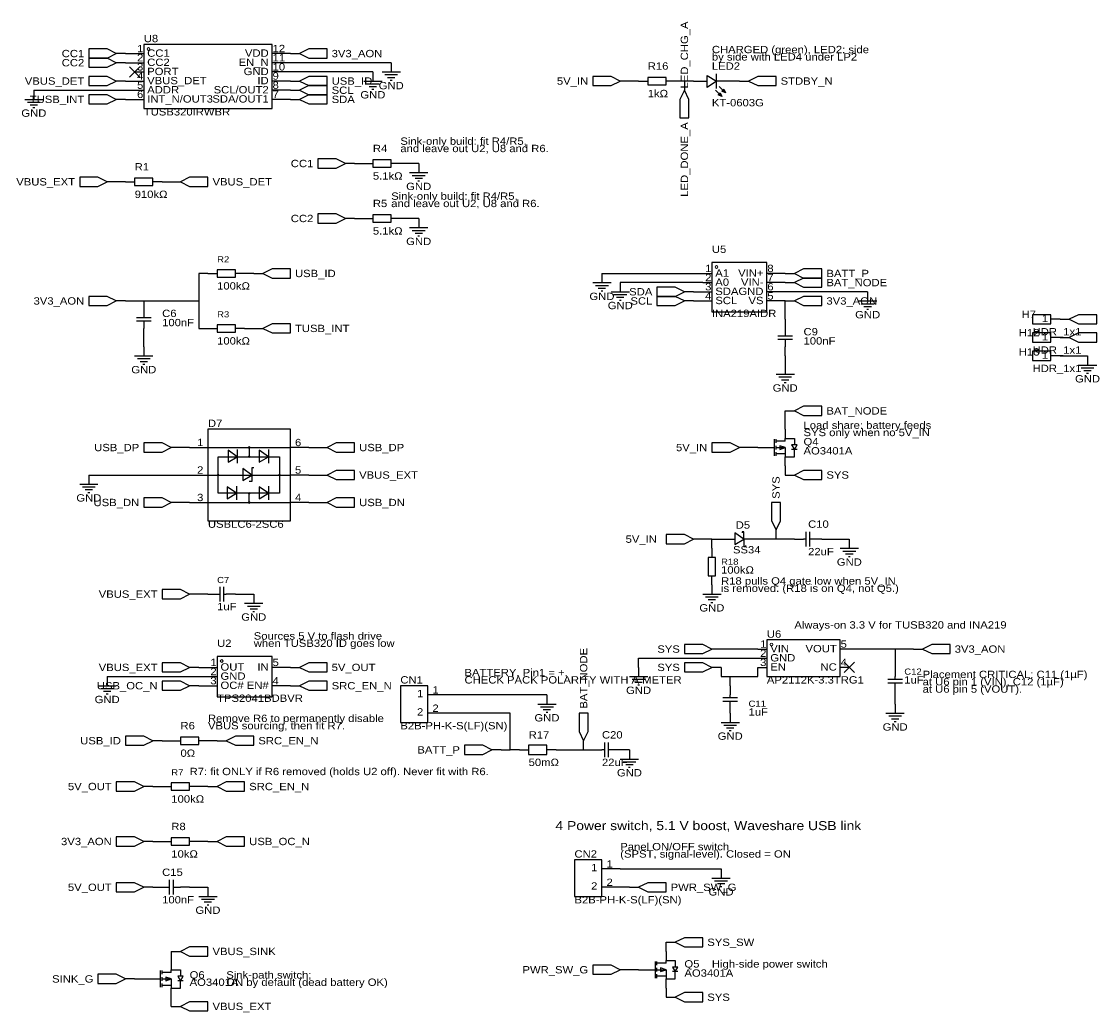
# Model space of a CAD drawing. Header units: millimetres. Extents: x 14 to 610, y -566 to -19.
# Tile 1 of 4: x 22 to 321, y -565 to -291. Entities that reach past the tile are written whole.
import ezdxf
from ezdxf.enums import TextEntityAlignment as Align

# ---------------------------------------------------------------- set-up
doc = ezdxf.new("R2010")
doc.units = ezdxf.units.MM
doc.header["$MEASUREMENT"] = 0
doc.styles.get("Standard").update_dxf_attribs({"font": 'arial.ttf'})

msp = doc.modelspace()

# ---------------------------------------------------------------- linework, layer by layer
at = {"color": 1, "true_color": 0xa00000}
for points in [[(48.26, -299.72), (45.72, -298.45), (40.64, -298.45), (40.64, -300.99), (45.72, -300.99)], [(55.88, -297.18), (55.88, -314.96), (91.44, -314.96), (91.44, -297.18)], [(99.06, -299.72), (101.6, -300.99), (106.68, -300.99), (106.68, -298.45), (101.6, -298.45)], [(48.26, -302.26), (45.72, -300.99), (40.64, -300.99), (40.64, -303.53), (45.72, -303.53)], [(48.26, -307.34), (45.72, -306.07), (40.64, -306.07), (40.64, -308.61), (45.72, -308.61)], [(99.06, -307.34), (101.6, -308.61), (106.68, -308.61), (106.68, -306.07), (101.6, -306.07)], [(187.96, -307.34), (185.42, -306.07), (180.34, -306.07), (180.34, -308.61), (185.42, -308.61)], [(195.58, -306.32), (195.58, -308.36), (200.66, -308.36), (200.66, -306.32)], [(212.09, -305.82), (214.63, -307.34), (212.09, -309.12)], [(223.52, -307.34), (226.06, -308.61), (231.14, -308.61), (231.14, -306.07), (226.06, -306.07)], [(99.06, -309.88), (101.6, -311.15), (106.68, -311.15), (106.68, -308.61), (101.6, -308.61)], [(205.74, -309.88), (204.47, -312.42), (204.47, -317.5), (207.01, -317.5), (207.01, -312.42)], [(217.17, -310.64), (216.15, -310.13), (216.66, -309.63)], [(48.26, -312.42), (45.72, -311.15), (40.64, -311.15), (40.64, -313.69), (45.72, -313.69)], [(99.06, -312.42), (101.6, -313.69), (106.68, -313.69), (106.68, -311.15), (101.6, -311.15)], [(216.15, -311.66), (215.14, -311.15), (215.65, -310.64)], [(111.76, -330.2), (109.22, -328.93), (104.14, -328.93), (104.14, -331.47), (109.22, -331.47)], [(119.38, -329.18), (119.38, -331.22), (124.46, -331.22), (124.46, -329.18)], [(45.72, -335.28), (43.18, -334.01), (38.1, -334.01), (38.1, -336.55), (43.18, -336.55)], [(53.34, -334.26), (53.34, -336.3), (58.42, -336.3), (58.42, -334.26)], [(66.04, -335.28), (68.58, -336.55), (73.66, -336.55), (73.66, -334.01), (68.58, -334.01)], [(111.76, -345.44), (109.22, -344.17), (104.14, -344.17), (104.14, -346.71), (109.22, -346.71)], [(119.38, -344.42), (119.38, -346.46), (124.46, -346.46), (124.46, -344.42)], [(213.36, -357.63), (213.36, -371.35), (228.6, -371.35), (228.6, -357.63)], [(76.2, -359.66), (76.2, -361.7), (81.28, -361.7), (81.28, -359.66)], [(88.9, -360.68), (91.44, -361.95), (96.52, -361.95), (96.52, -359.41), (91.44, -359.41)], [(236.22, -360.68), (238.76, -361.95), (243.84, -361.95), (243.84, -359.41), (238.76, -359.41)], [(236.22, -363.22), (238.76, -364.49), (243.84, -364.49), (243.84, -361.95), (238.76, -361.95)], [(48.26, -368.3), (45.72, -367.03), (40.64, -367.03), (40.64, -369.57), (45.72, -369.57)], [(205.74, -365.76), (203.2, -364.49), (198.12, -364.49), (198.12, -367.03), (203.2, -367.03)], [(205.74, -368.3), (203.2, -367.03), (198.12, -367.03), (198.12, -369.57), (203.2, -369.57)], [(236.22, -368.3), (238.76, -369.57), (243.84, -369.57), (243.84, -367.03), (238.76, -367.03)], [(307.34, -374.65), (307.34, -372.11), (302.26, -372.11), (302.26, -374.65)], [(312.42, -373.38), (314.96, -374.65), (320.04, -374.65), (320.04, -372.11), (314.96, -372.11)], [(76.2, -374.9), (76.2, -376.94), (81.28, -376.94), (81.28, -374.9)], [(88.9, -375.92), (91.44, -377.19), (96.52, -377.19), (96.52, -374.65), (91.44, -374.65)], [(307.34, -379.73), (307.34, -377.19), (302.26, -377.19), (302.26, -379.73)], [(312.42, -378.46), (314.96, -379.73), (320.04, -379.73), (320.04, -377.19), (314.96, -377.19)], [(307.34, -384.81), (307.34, -382.27), (302.26, -382.27), (302.26, -384.81)], [(236.22, -398.78), (238.76, -400.05), (243.84, -400.05), (243.84, -397.51), (238.76, -397.51)], [(73.66, -403.86), (73.66, -429.26), (96.52, -429.26), (96.52, -403.86)], [(63.5, -408.94), (60.96, -407.67), (55.88, -407.67), (55.88, -410.21), (60.96, -410.21)], [(106.68, -408.94), (109.22, -410.21), (114.3, -410.21), (114.3, -407.67), (109.22, -407.67)], [(220.98, -408.94), (218.44, -407.67), (213.36, -407.67), (213.36, -410.21), (218.44, -410.21)], [(233.68, -408.94), (232.16, -408.43), (232.16, -409.45)], [(236.22, -409.45), (236.98, -408.18), (235.46, -408.18)], [(76.45, -416.56), (76.45, -411.48), (93.47, -411.48), (93.47, -421.64), (76.45, -421.64)], [(79.25, -413), (81.79, -411.48), (79.25, -409.7)], [(87.88, -413), (90.42, -411.48), (87.88, -409.7)], [(83.31, -418.08), (85.85, -416.56), (83.31, -414.78)], [(106.68, -416.56), (109.22, -417.83), (114.3, -417.83), (114.3, -415.29), (109.22, -415.29)], [(236.22, -416.56), (238.76, -417.83), (243.84, -417.83), (243.84, -415.29), (238.76, -415.29)], [(78.99, -423.16), (81.53, -421.64), (78.99, -419.86)], [(87.88, -423.16), (90.42, -421.64), (87.88, -419.86)], [(63.5, -424.18), (60.96, -422.91), (55.88, -422.91), (55.88, -425.45), (60.96, -425.45)], [(106.68, -424.18), (109.22, -425.45), (114.3, -425.45), (114.3, -422.91), (109.22, -422.91)], [(231.14, -431.8), (232.41, -429.26), (232.41, -424.18), (229.87, -424.18), (229.87, -429.26)], [(219.71, -435.86), (222.25, -434.34), (219.71, -432.56)], [(208.28, -434.34), (205.74, -433.07), (200.66, -433.07), (200.66, -435.61), (205.74, -435.61)], [(212.34, -444.5), (214.38, -444.5), (214.38, -439.42), (212.34, -439.42)], [(68.58, -449.58), (66.04, -448.31), (60.96, -448.31), (60.96, -450.85), (66.04, -450.85)], [(228.6, -462.28), (228.6, -472.44), (248.92, -472.44), (248.92, -462.28)], [(213.36, -464.82), (210.82, -463.55), (205.74, -463.55), (205.74, -466.09), (210.82, -466.09)], [(271.78, -464.82), (274.32, -466.09), (279.4, -466.09), (279.4, -463.55), (274.32, -463.55)], [(68.58, -469.9), (66.04, -468.63), (60.96, -468.63), (60.96, -471.17), (66.04, -471.17)], [(76.2, -466.85), (76.2, -478.03), (91.44, -478.03), (91.44, -466.85)], [(99.06, -469.9), (101.6, -471.17), (106.68, -471.17), (106.68, -468.63), (101.6, -468.63)], [(213.36, -469.9), (210.82, -468.63), (205.74, -468.63), (205.74, -471.17), (210.82, -471.17)], [(68.58, -474.98), (66.04, -473.71), (60.96, -473.71), (60.96, -476.25), (66.04, -476.25)], [(99.06, -474.98), (101.6, -476.25), (106.68, -476.25), (106.68, -473.71), (101.6, -473.71)], [(127, -474.98), (127, -485.14), (134.62, -485.14), (134.62, -474.98)], [(177.8, -490.22), (179.07, -487.68), (179.07, -482.6), (176.53, -482.6), (176.53, -487.68)], [(58.42, -490.22), (55.88, -488.95), (50.8, -488.95), (50.8, -491.49), (55.88, -491.49)], [(66.04, -489.2), (66.04, -491.24), (71.12, -491.24), (71.12, -489.2)], [(78.74, -490.22), (81.28, -491.49), (86.36, -491.49), (86.36, -488.95), (81.28, -488.95)], [(152.4, -492.76), (149.86, -491.49), (144.78, -491.49), (144.78, -494.03), (149.86, -494.03)], [(162.56, -491.49), (162.56, -494.03), (167.64, -494.03), (167.64, -491.49)], [(55.88, -502.92), (53.34, -501.65), (48.26, -501.65), (48.26, -504.19), (53.34, -504.19)], [(63.5, -501.9), (63.5, -503.94), (68.58, -503.94), (68.58, -501.9)], [(76.2, -502.92), (78.74, -504.19), (83.82, -504.19), (83.82, -501.65), (78.74, -501.65)], [(55.88, -518.16), (53.34, -516.89), (48.26, -516.89), (48.26, -519.43), (53.34, -519.43)], [(63.5, -517.14), (63.5, -519.18), (68.58, -519.18), (68.58, -517.14)], [(76.2, -518.16), (78.74, -519.43), (83.82, -519.43), (83.82, -516.89), (78.74, -516.89)], [(175.26, -523.24), (175.26, -533.4), (182.88, -533.4), (182.88, -523.24)], [(55.88, -530.86), (53.34, -529.59), (48.26, -529.59), (48.26, -532.13), (53.34, -532.13)], [(193.04, -530.86), (195.58, -532.13), (200.66, -532.13), (200.66, -529.59), (195.58, -529.59)], [(203.2, -546.1), (205.74, -547.37), (210.82, -547.37), (210.82, -544.83), (205.74, -544.83)], [(66.04, -548.64), (68.58, -549.91), (73.66, -549.91), (73.66, -547.37), (68.58, -547.37)], [(50.8, -556.26), (48.26, -554.99), (43.18, -554.99), (43.18, -557.53), (48.26, -557.53)], [(187.96, -553.72), (185.42, -552.45), (180.34, -552.45), (180.34, -554.99), (185.42, -554.99)], [(200.66, -553.72), (199.14, -553.21), (199.14, -554.23)], [(203.2, -554.23), (203.96, -552.96), (202.44, -552.96)], [(63.5, -556.26), (61.98, -555.75), (61.98, -556.77)], [(66.04, -556.77), (66.8, -555.5), (65.28, -555.5)], [(203.2, -561.34), (205.74, -562.61), (210.82, -562.61), (210.82, -560.07), (205.74, -560.07)], [(66.04, -563.88), (68.58, -565.15), (73.66, -565.15), (73.66, -562.61), (68.58, -562.61)]]:
    msp.add_lwpolyline(points, close=True, dxfattribs=at)
at = {"color": 1, "true_color": 0x880000}
for points in [[(50.8, -299.72), (48.26, -299.72)], [(53.34, -299.72), (55.88, -299.72)], [(93.98, -299.72), (91.44, -299.72)], [(96.52, -299.72), (99.06, -299.72)], [(50.8, -302.26), (48.26, -302.26)], [(53.34, -302.26), (55.88, -302.26)], [(93.98, -302.26), (91.44, -302.26)], [(124.46, -302.26), (124.46, -304.8)], [(50.8, -307.34), (48.26, -307.34)], [(53.34, -304.8), (55.88, -304.8)], [(53.34, -307.34), (55.88, -307.34)], [(93.98, -304.8), (91.44, -304.8)], [(93.98, -307.34), (91.44, -307.34)], [(96.52, -307.34), (99.06, -307.34)], [(119.38, -304.8), (119.38, -307.34)], [(190.5, -307.34), (187.96, -307.34)], [(193.04, -307.34), (195.58, -307.34)], [(203.2, -307.34), (200.66, -307.34)], [(205.74, -307.34), (205.74, -309.88)], [(208.28, -307.34), (212.09, -307.34)], [(218.44, -307.34), (214.63, -307.34)], [(220.98, -307.34), (223.52, -307.34)], [(25.4, -309.88), (25.4, -312.42)], [(53.34, -309.88), (55.88, -309.88)], [(93.98, -309.88), (91.44, -309.88)], [(96.52, -309.88), (99.06, -309.88)], [(50.8, -312.42), (48.26, -312.42)], [(53.34, -312.42), (55.88, -312.42)], [(93.98, -312.42), (91.44, -312.42)], [(96.52, -312.42), (99.06, -312.42)], [(114.3, -330.2), (111.76, -330.2)], [(116.84, -330.2), (119.38, -330.2)], [(127, -330.2), (124.46, -330.2)], [(132.08, -330.2), (132.08, -332.74)], [(48.26, -335.28), (45.72, -335.28)], [(50.8, -335.28), (53.34, -335.28)], [(60.96, -335.28), (58.42, -335.28)], [(63.5, -335.28), (66.04, -335.28)], [(114.3, -345.44), (111.76, -345.44)], [(116.84, -345.44), (119.38, -345.44)], [(127, -345.44), (124.46, -345.44)], [(132.08, -345.44), (132.08, -347.98)], [(73.66, -360.68), (76.2, -360.68)], [(83.82, -360.68), (81.28, -360.68)], [(86.36, -360.68), (88.9, -360.68)], [(182.88, -360.68), (182.88, -363.22)], [(210.82, -360.68), (213.36, -360.68)], [(231.14, -360.68), (228.6, -360.68)], [(233.68, -360.68), (236.22, -360.68)], [(187.96, -363.22), (187.96, -365.76)], [(210.82, -363.22), (213.36, -363.22)], [(231.14, -363.22), (228.6, -363.22)], [(233.68, -363.22), (236.22, -363.22)], [(208.28, -365.76), (205.74, -365.76)], [(210.82, -365.76), (213.36, -365.76)], [(231.14, -365.76), (228.6, -365.76)], [(256.54, -365.76), (256.54, -368.3)], [(50.8, -368.3), (48.26, -368.3)], [(55.88, -368.3), (55.88, -370.84)], [(208.28, -368.3), (205.74, -368.3)], [(210.82, -368.3), (213.36, -368.3)], [(231.14, -368.3), (228.6, -368.3)], [(233.68, -368.3), (236.22, -368.3)], [(55.88, -378.46), (55.88, -375.92)], [(73.66, -375.92), (76.2, -375.92)], [(83.82, -375.92), (81.28, -375.92)], [(86.36, -375.92), (88.9, -375.92)], [(233.68, -373.38), (233.68, -375.92)], [(309.88, -373.38), (307.34, -373.38)], [(309.88, -373.38), (312.42, -373.38)], [(309.88, -378.46), (307.34, -378.46)], [(309.88, -378.46), (312.42, -378.46)], [(55.88, -381), (55.88, -383.54)], [(233.68, -383.54), (233.68, -381)], [(309.88, -383.54), (307.34, -383.54)], [(317.5, -383.54), (317.5, -386.08)], [(233.68, -386.08), (233.68, -388.62)], [(233.68, -398.78), (236.22, -398.78)], [(233.68, -403.86), (233.68, -406.4)], [(66.04, -408.94), (63.5, -408.94)], [(68.58, -408.94), (73.66, -408.94)], [(101.6, -408.94), (96.52, -408.94)], [(104.14, -408.94), (106.68, -408.94)], [(223.52, -408.94), (220.98, -408.94)], [(226.06, -408.94), (228.6, -408.94)], [(233.68, -414.02), (233.68, -411.48)], [(40.64, -416.56), (40.64, -419.1)], [(68.58, -416.56), (73.66, -416.56)], [(101.6, -416.56), (96.52, -416.56)], [(104.14, -416.56), (106.68, -416.56)], [(233.68, -416.56), (236.22, -416.56)], [(66.04, -424.18), (63.5, -424.18)], [(68.58, -424.18), (73.66, -424.18)], [(101.6, -424.18), (96.52, -424.18)], [(104.14, -424.18), (106.68, -424.18)], [(231.14, -434.34), (231.14, -431.8)], [(210.82, -434.34), (208.28, -434.34)], [(215.9, -434.34), (219.71, -434.34)], [(226.06, -434.34), (222.25, -434.34)], [(236.22, -434.34), (238.76, -434.34)], [(243.84, -434.34), (241.3, -434.34)], [(251.46, -434.34), (251.46, -436.88)], [(213.36, -436.88), (213.36, -439.42)], [(213.36, -447.04), (213.36, -444.5)], [(213.36, -447.04), (213.36, -449.58)], [(71.12, -449.58), (68.58, -449.58)], [(73.66, -449.58), (76.2, -449.58)], [(81.28, -449.58), (78.74, -449.58)], [(86.36, -449.58), (86.36, -452.12)], [(215.9, -464.82), (213.36, -464.82)], [(226.06, -464.82), (228.6, -464.82)], [(251.46, -464.82), (248.92, -464.82)], [(269.24, -464.82), (271.78, -464.82)], [(226.06, -467.36), (228.6, -467.36)], [(71.12, -469.9), (68.58, -469.9)], [(73.66, -469.9), (76.2, -469.9)], [(93.98, -469.9), (91.44, -469.9)], [(96.52, -469.9), (99.06, -469.9)], [(193.04, -469.9), (193.04, -472.44)], [(215.9, -469.9), (213.36, -469.9)], [(226.06, -469.9), (228.6, -469.9)], [(251.46, -469.9), (248.92, -469.9)], [(264.16, -469.9), (264.16, -472.44)], [(45.72, -472.44), (45.72, -474.98)], [(73.66, -472.44), (76.2, -472.44)], [(71.12, -474.98), (68.58, -474.98)], [(73.66, -474.98), (76.2, -474.98)], [(93.98, -474.98), (91.44, -474.98)], [(96.52, -474.98), (99.06, -474.98)], [(139.7, -477.52), (134.62, -477.52)], [(167.64, -477.52), (167.64, -480.06)], [(218.44, -474.98), (218.44, -477.52)], [(264.16, -477.52), (264.16, -474.98)], [(218.44, -482.6), (218.44, -480.06)], [(264.16, -480.06), (264.16, -482.6)], [(139.7, -482.6), (134.62, -482.6)], [(218.44, -482.6), (218.44, -485.14)], [(60.96, -490.22), (58.42, -490.22)], [(63.5, -490.22), (66.04, -490.22)], [(73.66, -490.22), (71.12, -490.22)], [(76.2, -490.22), (78.74, -490.22)], [(177.8, -492.76), (177.8, -490.22)], [(154.94, -492.76), (152.4, -492.76)], [(160.02, -492.76), (162.56, -492.76)], [(170.18, -492.76), (167.64, -492.76)], [(180.34, -492.76), (182.88, -492.76)], [(187.96, -492.76), (185.42, -492.76)], [(190.5, -492.76), (190.5, -495.3)], [(58.42, -502.92), (55.88, -502.92)], [(60.96, -502.92), (63.5, -502.92)], [(71.12, -502.92), (68.58, -502.92)], [(73.66, -502.92), (76.2, -502.92)], [(58.42, -518.16), (55.88, -518.16)], [(60.96, -518.16), (63.5, -518.16)], [(71.12, -518.16), (68.58, -518.16)], [(73.66, -518.16), (76.2, -518.16)], [(187.96, -525.78), (182.88, -525.78)], [(215.9, -525.78), (215.9, -528.32)], [(58.42, -530.86), (55.88, -530.86)], [(58.42, -530.86), (60.96, -530.86)], [(68.58, -530.86), (66.04, -530.86)], [(73.66, -530.86), (73.66, -533.4)], [(187.96, -530.86), (182.88, -530.86)], [(190.5, -530.86), (193.04, -530.86)], [(200.66, -546.1), (203.2, -546.1)], [(63.5, -548.64), (66.04, -548.64)], [(200.66, -548.64), (200.66, -551.18)], [(63.5, -551.18), (63.5, -553.72)], [(190.5, -553.72), (187.96, -553.72)], [(193.04, -553.72), (195.58, -553.72)], [(53.34, -556.26), (50.8, -556.26)], [(55.88, -556.26), (58.42, -556.26)], [(200.66, -558.8), (200.66, -556.26)], [(63.5, -561.34), (63.5, -558.8)], [(63.5, -563.88), (66.04, -563.88)], [(200.66, -561.34), (203.2, -561.34)]]:
    msp.add_lwpolyline(points, dxfattribs=at)
at = {"color": 1, "true_color": 0x008800}
for points in [[(50.8, -299.72), (53.34, -299.72)], [(96.52, -299.72), (93.98, -299.72)], [(50.8, -302.26), (53.34, -302.26)], [(124.46, -302.26), (93.98, -302.26)], [(50.8, -307.34), (53.34, -307.34)], [(119.38, -304.8), (93.98, -304.8)], [(96.52, -307.34), (93.98, -307.34)], [(193.04, -307.34), (190.5, -307.34)], [(208.28, -307.34), (205.74, -307.34), (203.2, -307.34)], [(220.98, -307.34), (218.44, -307.34)], [(25.4, -309.88), (53.34, -309.88)], [(96.52, -309.88), (93.98, -309.88)], [(50.8, -312.42), (53.34, -312.42)], [(96.52, -312.42), (93.98, -312.42)], [(114.3, -330.2), (116.84, -330.2)], [(132.08, -330.2), (127, -330.2)], [(50.8, -335.28), (48.26, -335.28)], [(60.96, -335.28), (63.5, -335.28)], [(114.3, -345.44), (116.84, -345.44)], [(132.08, -345.44), (127, -345.44)], [(73.66, -360.68), (71.12, -360.68), (71.12, -368.3), (71.12, -375.92), (73.66, -375.92)], [(86.36, -360.68), (83.82, -360.68)], [(182.88, -360.68), (210.82, -360.68)], [(233.68, -360.68), (231.14, -360.68)], [(210.82, -363.22), (187.96, -363.22)], [(233.68, -363.22), (231.14, -363.22)], [(208.28, -365.76), (210.82, -365.76)], [(256.54, -365.76), (231.14, -365.76)], [(50.8, -368.3), (55.88, -368.3), (71.12, -368.3)], [(208.28, -368.3), (210.82, -368.3)], [(233.68, -373.38), (233.68, -368.3), (231.14, -368.3)], [(83.82, -375.92), (86.36, -375.92)], [(55.88, -381), (55.88, -378.46)], [(233.68, -383.54), (233.68, -386.08)], [(309.88, -383.54), (317.5, -383.54)], [(233.68, -403.86), (233.68, -398.78)], [(68.58, -408.94), (66.04, -408.94)], [(101.6, -408.94), (104.14, -408.94)], [(226.06, -408.94), (223.52, -408.94)], [(233.68, -414.02), (233.68, -416.56)], [(40.64, -416.56), (68.58, -416.56)], [(101.6, -416.56), (104.14, -416.56)], [(68.58, -424.18), (66.04, -424.18)], [(101.6, -424.18), (104.14, -424.18)], [(213.36, -436.88), (213.36, -434.34), (210.82, -434.34)], [(213.36, -434.34), (215.9, -434.34)], [(236.22, -434.34), (231.14, -434.34), (226.06, -434.34)], [(243.84, -434.34), (251.46, -434.34)], [(73.66, -449.58), (71.12, -449.58)], [(81.28, -449.58), (86.36, -449.58)], [(226.06, -464.82), (215.9, -464.82)], [(269.24, -464.82), (264.16, -464.82), (251.46, -464.82)], [(264.16, -464.82), (264.16, -469.9)], [(193.04, -469.9), (193.04, -467.36), (226.06, -467.36)], [(71.12, -469.9), (73.66, -469.9)], [(96.52, -469.9), (93.98, -469.9)], [(215.9, -469.9), (215.9, -472.44), (218.44, -472.44), (226.06, -472.44), (226.06, -469.9)], [(45.72, -472.44), (73.66, -472.44)], [(218.44, -474.98), (218.44, -472.44)], [(71.12, -474.98), (73.66, -474.98)], [(96.52, -474.98), (93.98, -474.98)], [(167.64, -477.52), (139.7, -477.52)], [(264.16, -480.06), (264.16, -477.52)], [(160.02, -492.76), (157.48, -492.76), (157.48, -482.6), (139.7, -482.6)], [(60.96, -490.22), (63.5, -490.22)], [(76.2, -490.22), (73.66, -490.22)], [(154.94, -492.76), (157.48, -492.76)], [(170.18, -492.76), (177.8, -492.76), (180.34, -492.76)], [(190.5, -492.76), (187.96, -492.76)], [(58.42, -502.92), (60.96, -502.92)], [(73.66, -502.92), (71.12, -502.92)], [(58.42, -518.16), (60.96, -518.16)], [(73.66, -518.16), (71.12, -518.16)], [(187.96, -525.78), (215.9, -525.78)], [(58.42, -530.86), (60.96, -530.86)], [(68.58, -530.86), (73.66, -530.86)], [(190.5, -530.86), (187.96, -530.86)], [(200.66, -548.64), (200.66, -546.1)], [(63.5, -548.64), (63.5, -551.18)], [(193.04, -553.72), (190.5, -553.72)], [(53.34, -556.26), (55.88, -556.26)], [(200.66, -558.8), (200.66, -561.34)], [(63.5, -563.88), (63.5, -561.34)]]:
    msp.add_lwpolyline(points, dxfattribs=at)
at = {"color": 1, "true_color": 0x33cc33}
for points in [[(54.78, -303.36), (51.9, -306.24)], [(51.9, -303.36), (54.78, -306.24)], [(252.9, -468.46), (250.02, -471.34)], [(250.02, -468.46), (252.9, -471.34)]]:
    msp.add_lwpolyline(points, dxfattribs=at)
at = {"color": 1, "true_color": 0xa00000}
for points in [[(116.84, -307.34), (121.92, -307.34)], [(121.92, -304.8), (127, -304.8)], [(122.68, -305.56), (126.24, -305.56)], [(123.44, -306.32), (125.48, -306.32)], [(124.21, -307.09), (124.71, -307.09)], [(214.63, -309.37), (214.63, -305.31)], [(117.6, -308.1), (121.16, -308.1)], [(118.36, -308.86), (120.4, -308.86)], [(119.13, -309.63), (119.63, -309.63)], [(214.38, -309.88), (216.15, -311.66)], [(215.39, -308.86), (217.17, -310.64)], [(22.86, -312.42), (27.94, -312.42)], [(23.62, -313.18), (27.18, -313.18)], [(24.38, -313.94), (26.42, -313.94)], [(25.15, -314.71), (25.65, -314.71)], [(129.54, -332.74), (134.62, -332.74)], [(130.3, -333.5), (133.86, -333.5)], [(131.06, -334.26), (133.1, -334.26)], [(131.83, -335.03), (132.33, -335.03)], [(129.54, -347.98), (134.62, -347.98)], [(130.3, -348.74), (133.86, -348.74)], [(131.06, -349.5), (133.1, -349.5)], [(131.83, -350.27), (132.33, -350.27)], [(180.34, -363.22), (185.42, -363.22)], [(181.1, -363.98), (184.66, -363.98)], [(181.86, -364.74), (183.9, -364.74)], [(182.63, -365.51), (183.13, -365.51)], [(185.42, -365.76), (190.5, -365.76)], [(186.18, -366.52), (189.74, -366.52)], [(186.94, -367.28), (188.98, -367.28)], [(187.71, -368.05), (188.21, -368.05)], [(254, -368.3), (259.08, -368.3)], [(254.76, -369.06), (258.32, -369.06)], [(255.52, -369.82), (257.56, -369.82)], [(53.85, -372.87), (57.91, -372.87)], [(55.88, -370.84), (55.88, -372.87)], [(256.29, -370.59), (256.79, -370.59)], [(57.91, -373.89), (53.85, -373.89)], [(55.88, -373.89), (55.88, -375.92)], [(233.68, -375.92), (233.68, -377.95)], [(231.65, -377.95), (235.71, -377.95)], [(235.71, -378.97), (231.65, -378.97)], [(233.68, -378.97), (233.68, -381)], [(53.34, -383.54), (58.42, -383.54)], [(54.1, -384.3), (57.66, -384.3)], [(54.86, -385.06), (56.9, -385.06)], [(55.63, -385.83), (56.13, -385.83)], [(314.96, -386.08), (320.04, -386.08)], [(315.72, -386.84), (319.28, -386.84)], [(316.48, -387.6), (318.52, -387.6)], [(231.14, -388.62), (236.22, -388.62)], [(231.9, -389.38), (235.46, -389.38)], [(232.66, -390.14), (234.7, -390.14)], [(233.43, -390.91), (233.93, -390.91)], [(317.25, -388.37), (317.75, -388.37)], [(73.66, -408.94), (96.52, -408.94)], [(85.09, -408.94), (85.09, -411.48)], [(228.6, -408.94), (230.63, -408.94)], [(230.63, -406.65), (230.63, -411.23)], [(231.14, -407.67), (231.14, -406.65)], [(233.68, -407.16), (231.14, -407.16)], [(231.14, -409.45), (231.14, -408.43)], [(231.14, -408.94), (233.68, -408.94), (233.68, -411.48)], [(233.68, -407.16), (233.68, -406.4), (236.22, -406.4), (236.22, -408.18)], [(81.79, -409.45), (81.79, -413.26)], [(90.42, -409.45), (90.42, -413.26)], [(231.14, -411.23), (231.14, -410.21)], [(233.68, -410.72), (231.14, -410.72)], [(233.68, -411.48), (236.22, -411.48), (236.22, -409.45)], [(236.98, -409.45), (236.73, -409.45), (235.71, -409.45), (235.46, -409.45)], [(86.36, -414.53), (85.85, -414.53), (85.85, -418.34), (85.09, -418.34)], [(73.66, -416.56), (96.52, -416.56)], [(38.1, -419.1), (43.18, -419.1)], [(38.86, -419.86), (42.42, -419.86)], [(39.62, -420.62), (41.66, -420.62)], [(81.53, -419.61), (81.53, -423.42)], [(90.42, -419.61), (90.42, -423.42)], [(40.39, -421.39), (40.89, -421.39)], [(85.09, -424.18), (85.09, -421.64)], [(73.66, -424.18), (96.52, -424.18)], [(222.25, -434.34), (222.25, -432.31), (221.74, -432.31), (221.74, -432.56)], [(239.52, -436.37), (239.52, -432.31)], [(240.54, -436.37), (240.54, -432.31)], [(222.25, -434.34), (222.25, -436.37), (222.76, -436.37), (222.76, -436.12)], [(239.52, -434.34), (238.76, -434.34)], [(241.3, -434.34), (240.54, -434.34)], [(248.92, -436.88), (254, -436.88)], [(249.68, -437.64), (253.24, -437.64)], [(250.44, -438.4), (252.48, -438.4)], [(251.21, -439.17), (251.71, -439.17)], [(76.96, -447.55), (76.96, -451.61)], [(77.98, -447.55), (77.98, -451.61)], [(76.2, -449.58), (76.96, -449.58)], [(77.98, -449.58), (78.74, -449.58)], [(210.82, -449.58), (215.9, -449.58)], [(211.58, -450.34), (215.14, -450.34)], [(83.82, -452.12), (88.9, -452.12)], [(84.58, -452.88), (88.14, -452.88)], [(85.34, -453.64), (87.38, -453.64)], [(212.34, -451.1), (214.38, -451.1)], [(213.11, -451.87), (213.61, -451.87)], [(86.11, -454.41), (86.61, -454.41)], [(190.5, -472.44), (195.58, -472.44)], [(191.26, -473.2), (194.82, -473.2)], [(192.02, -473.96), (194.06, -473.96)], [(262.13, -473.2), (266.19, -473.2)], [(262.13, -474.22), (266.19, -474.22)], [(264.16, -473.2), (264.16, -472.44)], [(264.16, -474.98), (264.16, -474.22)], [(43.18, -474.98), (48.26, -474.98)], [(43.94, -475.74), (47.5, -475.74)], [(44.7, -476.5), (46.74, -476.5)], [(45.47, -477.27), (45.97, -477.27)], [(192.79, -474.73), (193.29, -474.73)], [(218.44, -478.28), (218.44, -477.52)], [(165.1, -480.06), (170.18, -480.06)], [(216.41, -478.28), (220.47, -478.28)], [(216.41, -479.3), (220.47, -479.3)], [(218.44, -480.06), (218.44, -479.3)], [(165.86, -480.82), (169.42, -480.82)], [(166.62, -481.58), (168.66, -481.58)], [(167.39, -482.35), (167.89, -482.35)], [(261.62, -482.6), (266.7, -482.6)], [(262.38, -483.36), (265.94, -483.36)], [(215.9, -485.14), (220.98, -485.14)], [(216.66, -485.9), (220.22, -485.9)], [(263.14, -484.12), (265.18, -484.12)], [(263.91, -484.89), (264.41, -484.89)], [(217.42, -486.66), (219.46, -486.66)], [(218.19, -487.43), (218.69, -487.43)], [(183.64, -494.79), (183.64, -490.73)], [(184.66, -494.79), (184.66, -490.73)], [(183.64, -492.76), (182.88, -492.76)], [(185.42, -492.76), (184.66, -492.76)], [(187.96, -495.3), (193.04, -495.3)], [(188.72, -496.06), (192.28, -496.06)], [(189.48, -496.82), (191.52, -496.82)], [(190.25, -497.59), (190.75, -497.59)], [(213.36, -528.32), (218.44, -528.32)], [(60.96, -530.86), (62.99, -530.86)], [(62.99, -532.89), (62.99, -528.83)], [(64.01, -528.83), (64.01, -532.89)], [(64.01, -530.86), (66.04, -530.86)], [(214.12, -529.08), (217.68, -529.08)], [(214.88, -529.84), (216.92, -529.84)], [(215.65, -530.61), (216.15, -530.61)], [(71.12, -533.4), (76.2, -533.4)], [(71.88, -534.16), (75.44, -534.16)], [(72.64, -534.92), (74.68, -534.92)], [(73.41, -535.69), (73.91, -535.69)], [(197.61, -551.43), (197.61, -556.01)], [(198.12, -552.45), (198.12, -551.43)], [(200.66, -551.94), (198.12, -551.94)], [(200.66, -551.94), (200.66, -551.18), (203.2, -551.18), (203.2, -552.96)], [(60.45, -553.97), (60.45, -558.55)], [(60.96, -554.99), (60.96, -553.97)], [(63.5, -554.48), (60.96, -554.48)], [(63.5, -554.48), (63.5, -553.72), (66.04, -553.72), (66.04, -555.5)], [(195.58, -553.72), (197.61, -553.72)], [(198.12, -554.23), (198.12, -553.21)], [(198.12, -553.72), (200.66, -553.72), (200.66, -556.26)], [(198.12, -556.01), (198.12, -554.99)], [(200.66, -556.26), (203.2, -556.26), (203.2, -554.23)], [(203.96, -554.23), (203.71, -554.23), (202.69, -554.23), (202.44, -554.23)], [(58.42, -556.26), (60.45, -556.26)], [(60.96, -556.77), (60.96, -555.75)], [(60.96, -556.26), (63.5, -556.26), (63.5, -558.8)], [(60.96, -558.55), (60.96, -557.53)], [(63.5, -558.04), (60.96, -558.04)], [(63.5, -558.8), (66.04, -558.8), (66.04, -556.77)], [(66.8, -556.77), (66.55, -556.77), (65.53, -556.77), (65.28, -556.77)], [(200.66, -555.5), (198.12, -555.5)]]:
    msp.add_lwpolyline(points, dxfattribs=at)
at = {"color": 1, "lineweight": 0, "true_color": 0xa00000}
for centre, radius in [((57.15, -298.45), 0.381), ((214.63, -358.9), 0.381), ((214.63, -358.9), 0.381), ((85.09, -408.94), 0.254), ((85.09, -411.48), 0.254), ((76.45, -416.56), 0.254), ((93.47, -416.56), 0.254), ((85.09, -421.64), 0.254), ((85.09, -424.18), 0.254), ((229.87, -463.55), 0.381), ((77.47, -468.12), 0.381), ((77.47, -468.12), 0.381)]:
    msp.add_circle(centre, radius, dxfattribs=at)

# ---------------------------------------------------------------- texts
at = {"color": 1, "true_color": 0x000080, "width": 1.1}
for s, p in [('LED_CHG_A', (205.74, -290.83)), ('LED_CHG_A', (205.74, -290.83)), ('LED_DONE_A', (205.74, -318.77)), ('LED_DONE_A', (205.74, -318.77))]:
    msp.add_text(s, height=2.032, rotation=90, dxfattribs=at).set_placement(p, align=Align.MIDDLE_RIGHT)
for s, height, p in [('U8', 2.032, (55.88, -297.18)), ('R16', 2.032, (195.58, -304.8)), ('LED2', 2.032, (213.36, -304.8)), ('1kΩ', 2.032, (195.58, -312.42)), ('KT-0603G', 2.032, (213.36, -314.96)), ('TUSB320IRWBR', 2.032, (55.88, -317.5)), ('R4', 2.032, (119.38, -327.66)), ('R1', 2.032, (53.34, -332.74)), ('5.1kΩ', 2.032, (119.38, -335.28)), ('910kΩ', 2.032, (53.34, -340.36)), ('R5', 2.032, (119.38, -342.9)), ('5.1kΩ', 2.032, (119.38, -350.52)), ('U5', 2.032, (213.36, -355.6)), ('R2', 1.714, (76.2, -358.14)), ('100kΩ', 2.032, (76.2, -365.76)), ('C6', 2.032, (60.96, -373.38)), ('R3', 1.714, (76.2, -373.38)), ('INA219AIDR', 2.032, (213.36, -373.38)), ('H7', 2.032, (299.21, -373.63)), ('100nF', 2.032, (60.96, -375.92)), ('C9', 2.032, (238.76, -378.46)), ('H12', 2.032, (298.45, -378.71)), ('HDR_1x1', 2.032, (302.26, -378.46)), ('100kΩ', 2.032, (76.2, -381)), ('100nF', 2.032, (238.76, -381)), ('H13', 2.032, (298.45, -384.05)), ('HDR_1x1', 2.032, (302.26, -383.54)), ('HDR_1x1', 2.032, (302.26, -388.62)), ('D7', 2.032, (73.66, -403.86)), ('AO3401A', 2.032, (238.76, -411.48)), ('Q4', 2.032, (238.76, -408.94)), ('USBLC6-2SC6', 2.032, (73.66, -431.8)), ('D5', 2.032, (219.96, -432.05)), ('C10', 2.032, (240.03, -431.8)), ('SS34', 2.032, (219.2, -438.91)), ('22uF', 2.032, (240.03, -439.42)), ('R18', 1.714, (215.9, -441.96)), ('100kΩ', 2.032, (215.9, -444.5)), ('C7', 1.714, (76.2, -447.04)), ('1uF', 2.032, (76.2, -454.66)), ('U6', 2.032, (228.6, -462.28)), ('U2', 2.032, (76.2, -464.82)), ('C12', 1.714, (266.7, -472.44)), ('CN1', 2.032, (127, -474.98)), ('AP2112K-3.3TRG1', 2.032, (228.6, -474.98)), ('1uF', 2.032, (266.7, -474.98)), ('TPS2041BDBVR', 2.032, (76.2, -480.06)), ('C11', 1.714, (223.52, -481.33)), ('1uF', 2.032, (223.52, -483.87)), ('R6', 2.032, (66.04, -487.68)), ('B2B-PH-K-S(LF)(SN)', 2.032, (127, -487.68)), ('R17', 2.032, (162.56, -490.22)), ('C20', 2.032, (182.88, -490.22)), ('0Ω', 2.032, (66.04, -495.3)), ('50mΩ', 2.032, (162.56, -497.84)), ('22uF', 2.032, (182.88, -497.84)), ('R7', 1.714, (63.5, -500.38)), ('100kΩ', 2.032, (63.5, -508)), ('R8', 2.032, (63.5, -515.62)), ('10kΩ', 2.032, (63.5, -523.24)), ('CN2', 2.032, (175.26, -523.24)), ('C15', 2.032, (60.96, -528.32)), ('100nF', 2.032, (60.96, -535.94)), ('B2B-PH-K-S(LF)(SN)', 2.032, (175.26, -535.94)), ('Q5', 2.032, (205.74, -553.72)), ('Q6', 2.032, (68.58, -556.77)), ('AO3401A', 2.032, (205.74, -556.26)), ('AO3401A', 2.032, (68.58, -558.8))]:
    msp.add_text(s, height=height, dxfattribs=at).set_placement(p, align=Align.BOTTOM_LEFT)
at = {"color": 1, "true_color": 0x000000, "width": 1.1}
for s, height, p in [('1', 2.03, (55.75, -299.95)), ('2', 2.03, (55.75, -302.49)), ('EN_N', 2.032, (90.5, -303.76)), ('VDD', 2.032, (90.5, -301.22)), ('3', 2.03, (55.75, -305.03)), ('GND', 2.032, (90.5, -306.3)), ('4', 2.03, (55.75, -307.57)), ('5', 2.03, (55.75, -310.11)), ('ID', 2.032, (90.5, -308.84)), ('6', 2.03, (55.75, -312.65)), ('SCL/OUT2', 2.032, (90.5, -311.38)), ('SDA/OUT1', 2.032, (90.5, -313.92)), ('2', 2.03, (213.23, -363.45)), ('1', 2.03, (213.23, -360.91)), ('VIN+', 2.032, (227.66, -362.18)), ('3', 2.03, (213.23, -365.99)), ('VIN-', 2.032, (227.66, -364.72)), ('4', 2.03, (213.23, -368.53)), ('GND', 2.032, (227.66, -367.26)), ('VS', 2.032, (227.66, -369.8)), ('1', 2.03, (72.39, -409.17)), ('2', 2.03, (72.39, -416.79)), ('3', 2.03, (72.39, -424.41)), ('1', 2.03, (228.47, -465.05)), ('2', 2.03, (228.47, -467.59)), ('VOUT', 2.032, (247.98, -466.32)), ('1', 2.03, (76.07, -470.13)), ('3', 2.03, (228.47, -470.13)), ('NC', 2.032, (247.98, -471.4)), ('2', 2.03, (76.07, -472.67)), ('IN', 2.032, (90.5, -471.4)), ('3', 2.03, (76.07, -475.21)), ('EN#', 2.032, (90.5, -476.48)), ('1', 2.03, (133.35, -478.77)), ('2', 2.03, (133.35, -483.85)), ('1', 2.03, (181.61, -527.03)), ('2', 2.03, (181.61, -532.11))]:
    msp.add_text(s, height=height, dxfattribs=at).set_placement(p, align=Align.BOTTOM_RIGHT)
for s, height, p in [('CC1', 2.032, (56.82, -301.22)), ('12', 2.032, (91.57, -299.95)), ('CHARGED (green), LED2: side', 2.032, (213.36, -300.23)), ('CC2', 2.032, (56.82, -303.76)), ('11', 2.032, (91.57, -302.49)), ('by side with LED4 under LP2', 2.032, (213.36, -302.26)), ('PORT', 2.032, (56.82, -306.3)), ('10', 2.032, (91.57, -305.03)), ('VBUS_DET', 2.032, (56.82, -308.84)), ('9', 2.03, (91.57, -307.57)), ('8', 2.03, (91.57, -310.11)), ('ADDR', 2.032, (56.82, -311.38)), ('7', 2.03, (91.57, -312.65)), ('INT_N/OUT3', 2.032, (56.82, -313.92)), ('Sink-only build: fit R4/R5,', 2.032, (127, -325.63)), ('and leave out U2, U8 and R6.', 2.032, (127, -327.66)), ('Sink-only build: fit R4/R5,', 2.032, (124.46, -340.87)), ('and leave out U2, U8 and R6.', 2.032, (124.46, -342.9)), ('8', 2.03, (228.73, -360.91)), ('A1', 2.032, (214.3, -362.18)), ('7', 2.03, (228.73, -363.45)), ('A0', 2.032, (214.3, -364.72)), ('6', 2.03, (228.73, -365.99)), ('SDA', 2.032, (214.3, -367.26)), ('SCL', 2.032, (214.3, -369.8)), ('5', 2.03, (228.73, -368.53)), ('Load share: battery feeds', 2.032, (238.76, -404.37)), ('SYS only when no 5V_IN', 2.032, (238.76, -406.4)), ('6', 2.03, (97.79, -409.17)), ('5', 2.03, (97.79, -416.79)), ('4', 2.03, (97.79, -424.41)), ('R18 pulls Q4 gate low when 5V_IN', 2.032, (215.9, -447.55)), ('is removed. (R18 is on Q4, not Q5.)', 2.032, (215.9, -449.58)), ('Always-on 3.3 V for TUSB320 and INA219', 2.032, (236.22, -459.74)), ('when TUSB320 ID goes low', 2.032, (86.36, -464.82)), ('Sources 5 V to flash drive', 2.032, (86.36, -462.79)), ('5', 2.03, (249.05, -465.05)), ('VIN', 2.032, (229.54, -466.32)), ('OUT', 2.032, (77.14, -471.4)), ('5', 2.03, (91.57, -470.13)), ('GND', 2.032, (229.54, -468.86)), ('4', 2.03, (249.05, -470.13)), ('GND', 2.032, (77.14, -473.94)), ('BATTERY. Pin1 = +.', 2.032, (144.78, -472.95)), ('EN', 2.032, (229.54, -471.4)), ('Placement CRITICAL: C11 (1µF)', 2.032, (271.78, -473.46)), ('OC#', 2.032, (77.14, -476.48)), ('4', 2.03, (91.57, -475.21)), ('CHECK PACK POLARITY WITH A METER', 2.032, (144.78, -474.98)), ('at U6 pin 1 (VIN), C12 (1µF)', 2.032, (271.78, -475.49)), ('at U6 pin 5 (VOUT).', 2.032, (271.78, -477.52)), ('1', 2.03, (135.89, -477.75)), ('2', 2.03, (135.89, -482.83)), ('Remove R6 to permanently disable', 2.032, (73.66, -485.65)), ('VBUS sourcing, then fit R7.', 2.032, (73.66, -487.68)), ('R7: fit ONLY if R6 removed (holds U2 off). Never fit with R6.', 2.032, (68.58, -500.38)), ('Panel ON/OFF switch', 2.032, (187.96, -521.21)), ('(SPST, signal-level). Closed = ON', 2.032, (187.96, -523.24)), ('1', 2.03, (184.15, -526.01)), ('2', 2.03, (184.15, -531.09)), ('High-side power switch', 2.032, (213.36, -553.72)), ('Sink-path switch;', 2.032, (78.74, -556.77)), ('ON by default (dead battery OK)', 2.032, (78.74, -558.8))]:
    msp.add_text(s, height=height, dxfattribs=at).set_placement(p, align=Align.BOTTOM_LEFT)
at = {"color": 1, "true_color": 0x000080, "width": 1.1}
for s, p in [('CC1', (39.37, -299.72)), ('CC1', (39.37, -299.72)), ('CC2', (39.37, -302.26)), ('CC2', (39.37, -302.26)), ('VBUS_DET', (39.37, -307.34)), ('VBUS_DET', (39.37, -307.34)), ('5V_IN', (179.07, -307.34)), ('5V_IN', (179.07, -307.34)), ('TUSB_INT', (39.37, -312.42)), ('TUSB_INT', (39.37, -312.42)), ('CC1', (102.87, -330.2)), ('CC1', (102.87, -330.2)), ('VBUS_EXT', (36.83, -335.28)), ('VBUS_EXT', (36.83, -335.28)), ('CC2', (102.87, -345.44)), ('CC2', (102.87, -345.44)), ('SDA', (196.85, -365.76)), ('SDA', (196.85, -365.76)), ('3V3_AON', (39.37, -368.3)), ('3V3_AON', (39.37, -368.3)), ('SCL', (196.85, -368.3)), ('SCL', (196.85, -368.3)), ('USB_DP', (54.61, -408.94)), ('USB_DP', (54.61, -408.94)), ('5V_IN', (212.09, -408.94)), ('5V_IN', (212.09, -408.94)), ('USB_DN', (54.61, -424.18)), ('USB_DN', (54.61, -424.18)), ('5V_IN', (198.12, -434.34)), ('5V_IN', (198.12, -434.34)), ('VBUS_EXT', (59.69, -449.58)), ('VBUS_EXT', (59.69, -449.58)), ('SYS', (204.47, -464.82)), ('SYS', (204.47, -464.82)), ('VBUS_EXT', (59.69, -469.9)), ('VBUS_EXT', (59.69, -469.9)), ('SYS', (204.47, -469.9)), ('SYS', (204.47, -469.9)), ('USB_OC_N', (59.69, -474.98)), ('USB_OC_N', (59.69, -474.98)), ('USB_ID', (49.53, -490.22)), ('USB_ID', (49.53, -490.22)), ('BATT_P', (143.51, -492.76)), ('BATT_P', (143.51, -492.76)), ('5V_OUT', (46.99, -502.92)), ('5V_OUT', (46.99, -502.92)), ('3V3_AON', (46.99, -518.16)), ('3V3_AON', (46.99, -518.16)), ('5V_OUT', (46.99, -530.86)), ('5V_OUT', (46.99, -530.86)), ('SINK_G', (41.91, -556.26)), ('SINK_G', (41.91, -556.26)), ('PWR_SW_G', (179.07, -553.72)), ('PWR_SW_G', (179.07, -553.72))]:
    msp.add_text(s, height=2.032, dxfattribs=at).set_placement(p, align=Align.MIDDLE_RIGHT)
for s, p in [('3V3_AON', (107.95, -299.72)), ('3V3_AON', (107.95, -299.72)), ('USB_ID', (107.95, -307.34)), ('USB_ID', (107.95, -307.34)), ('STDBY_N', (232.41, -307.34)), ('STDBY_N', (232.41, -307.34)), ('SCL', (107.95, -309.88)), ('SCL', (107.95, -309.88)), ('SDA', (107.95, -312.42)), ('SDA', (107.95, -312.42)), ('VBUS_DET', (74.93, -335.28)), ('VBUS_DET', (74.93, -335.28)), ('USB_ID', (97.79, -360.68)), ('USB_ID', (97.79, -360.68)), ('BATT_P', (245.11, -360.68)), ('BATT_P', (245.11, -360.68)), ('BAT_NODE', (245.11, -363.22)), ('BAT_NODE', (245.11, -363.22)), ('3V3_AON', (245.11, -368.3)), ('3V3_AON', (245.11, -368.3)), ('TUSB_INT', (97.79, -375.92)), ('TUSB_INT', (97.79, -375.92)), ('BAT_NODE', (245.11, -398.78)), ('BAT_NODE', (245.11, -398.78)), ('USB_DP', (115.57, -408.94)), ('USB_DP', (115.57, -408.94)), ('VBUS_EXT', (115.57, -416.56)), ('VBUS_EXT', (115.57, -416.56)), ('SYS', (245.11, -416.56)), ('SYS', (245.11, -416.56)), ('USB_DN', (115.57, -424.18)), ('USB_DN', (115.57, -424.18)), ('3V3_AON', (280.67, -464.82)), ('3V3_AON', (280.67, -464.82)), ('5V_OUT', (107.95, -469.9)), ('5V_OUT', (107.95, -469.9)), ('SRC_EN_N', (107.95, -474.98)), ('SRC_EN_N', (107.95, -474.98)), ('SRC_EN_N', (87.63, -490.22)), ('SRC_EN_N', (87.63, -490.22)), ('SRC_EN_N', (85.09, -502.92)), ('SRC_EN_N', (85.09, -502.92)), ('USB_OC_N', (85.09, -518.16)), ('USB_OC_N', (85.09, -518.16)), ('PWR_SW_G', (201.93, -530.86)), ('PWR_SW_G', (201.93, -530.86)), ('SYS_SW', (212.09, -546.1)), ('SYS_SW', (212.09, -546.1)), ('VBUS_SINK', (74.93, -548.64)), ('VBUS_SINK', (74.93, -548.64)), ('SYS', (212.09, -561.34)), ('SYS', (212.09, -561.34)), ('VBUS_EXT', (74.93, -563.88)), ('VBUS_EXT', (74.93, -563.88))]:
    msp.add_text(s, height=2.032, dxfattribs=at).set_placement(p, align=Align.MIDDLE_LEFT)
for p in [(119.38, -311.15), (119.38, -311.15), (124.46, -308.61), (124.46, -308.61), (25.4, -316.23), (25.4, -316.23), (132.08, -336.55), (132.08, -336.55), (132.08, -351.79), (132.08, -351.79), (182.88, -367.03), (182.88, -367.03), (187.96, -369.57), (187.96, -369.57), (256.54, -372.11), (256.54, -372.11), (55.88, -387.35), (55.88, -387.35), (317.5, -389.89), (317.5, -389.89), (233.68, -392.43), (233.68, -392.43), (40.64, -422.91), (40.64, -422.91), (251.46, -440.69), (251.46, -440.69), (213.36, -453.39), (213.36, -453.39), (86.36, -455.93), (86.36, -455.93), (193.04, -476.25), (193.04, -476.25), (45.72, -478.79), (45.72, -478.79), (167.64, -483.87), (167.64, -483.87), (264.16, -486.41), (264.16, -486.41), (218.44, -488.95), (218.44, -488.95), (190.5, -499.11), (190.5, -499.11), (215.9, -532.13), (215.9, -532.13), (73.66, -537.21), (73.66, -537.21)]:
    msp.add_text('GND', height=2.032, dxfattribs=at).set_placement(p, align=Align.MIDDLE_CENTER)
at = {"color": 1, "true_color": 0x000000, "width": 1.1}
for p in [(306.58, -372.11), (306.58, -377.19), (306.58, -382.27)]:
    msp.add_text('1', height=2.03, dxfattribs=at).set_placement(p, align=Align.TOP_RIGHT)
at = {"color": 1, "true_color": 0x000080, "width": 1.1}
for s, p in [('SYS', (231.14, -423.16)), ('SYS', (231.14, -423.16)), ('BAT_NODE', (177.8, -481.33)), ('BAT_NODE', (177.8, -481.33))]:
    msp.add_text(s, height=2.032, rotation=90, dxfattribs=at).set_placement(p, align=Align.MIDDLE_LEFT)
at = {"color": 1, "true_color": 0x000000, "width": 1.1}
msp.add_text('4 Power switch, 5.1 V boost, Waveshare USB link', height=2.5, dxfattribs=at).set_placement((170, -513.76), align=Align.MIDDLE_LEFT)

doc.saveas('drawing.dxf')
